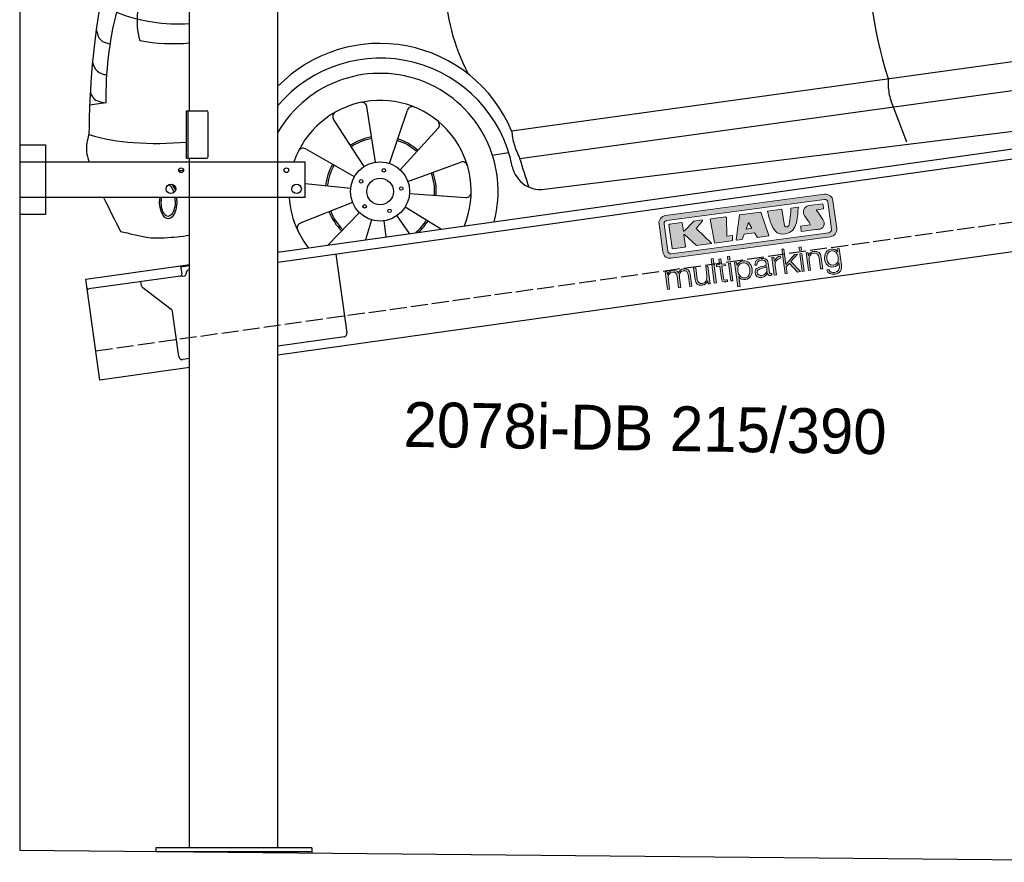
# Model space of a CAD drawing. Extents: x 199 to 6000, y -475 to 5750.
# Tile 1 of 3: x 199 to 3099, y -336 to 2144. Entities that reach past the tile are written whole.
import ezdxf

# ---------------------------------------------------------------- set-up
doc = ezdxf.new("R2010")
doc.units = 0
doc.header["$LTSCALE"] = 10
doc.header["$MEASUREMENT"] = 0
doc.linetypes.add('GEN3', pattern=[6.25, 5, -1.25])
doc.layers.get('0').update_dxf_attribs({"linetype": 'CONTINUOUS'})
for name, color, linetype in [('3', 6, 'GEN3'), ('CAR', 1, 'CONTINUOUS'), ('SICHTBARE_KANTEN_DIN_', 7, 'CONTINUOUS')]:
    doc.layers.add(name, color=color, linetype=linetype)
doc.layers.add('AM_0', color=7, linetype='CONTINUOUS', lineweight=30)
doc.layers.add('Logo', color=7, linetype='CONTINUOUS', lineweight=25)

# ---------------------------------------------------------------- blocks, each defined once
blk = doc.blocks.new('KLAUS')
at = {"layer": 'Logo'}
h = blk.add_hatch(color=8, dxfattribs=at)
h.dxf.hatch_style = 2
edge = h.paths.add_edge_path()
edge.add_spline(control_points=[(3.6, 29.09), (2.88, 29.09), (2.3, 28.51), (2.3, 27.8), (2.3, 27.8), (2.3, 16.11), (2.3, 16.11), (2.3, 15.39), (2.88, 14.81), (3.6, 14.81), (3.6, 14.81), (71.16, 14.81), (71.16, 14.81), (71.88, 14.81), (72.46, 15.39), (72.46, 16.11), (72.46, 16.11), (72.46, 27.8), (72.46, 27.8), (72.46, 28.51), (71.88, 29.09), (71.16, 29.09), (71.16, 29.09), (3.6, 29.09), (3.6, 29.09), (3.6, 29.09), (3.6, 29.09), (3.6, 29.09)], knot_values=[0, 0, 0, 0, 1, 1, 1, 2, 2, 2, 3, 3, 3, 4, 4, 4, 5, 5, 5, 6, 6, 6, 7, 7, 7, 8, 8, 8, 9, 9, 9, 9], degree=3, periodic=0)
edge = h.paths.add_edge_path()
edge.add_spline(control_points=[(3.35, 31.23), (3.35, 31.23), (71.47, 31.23), (71.47, 31.23), (73.26, 31.23), (74.71, 29.77), (74.71, 27.99), (74.71, 27.99), (74.71, 16.17), (74.71, 16.17), (74.71, 14.38), (73.26, 12.93), (71.47, 12.93), (71.47, 12.93), (3.35, 12.93), (3.35, 12.93), (1.56, 12.93), (0.11, 14.38), (0.11, 16.17), (0.11, 16.17), (0.11, 27.99), (0.11, 27.99), (0.11, 29.77), (1.56, 31.23), (3.35, 31.23), (3.35, 31.23), (3.35, 31.23), (3.35, 31.23)], knot_values=[0, 0, 0, 0, 1, 1, 1, 2, 2, 2, 3, 3, 3, 4, 4, 4, 5, 5, 5, 6, 6, 6, 7, 7, 7, 8, 8, 8, 9, 9, 9, 9], degree=3, periodic=0)
h = blk.add_hatch(color=8, dxfattribs=at)
h.dxf.hatch_style = 2
edge = h.paths.add_edge_path()
edge.add_spline(control_points=[(4.5, 27.33), (4.5, 27.33), (9.7, 27.33), (9.7, 27.33), (9.84, 27.33), (9.96, 27.22), (9.96, 27.08), (9.96, 27.08), (9.96, 23.69), (9.96, 23.69), (9.96, 23.69), (9.94, 23.64), (10.04, 23.59), (10.14, 23.53), (10.2, 23.57), (10.2, 23.57), (10.2, 23.57), (10.51, 23.75), (10.51, 23.75), (10.51, 23.75), (14.94, 27.33), (14.94, 27.33), (14.94, 27.33), (18.41, 27.33), (18.41, 27.33), (18.41, 27.33), (18.49, 27.33), (18.56, 27.2), (18.65, 27.04), (18.53, 26.91), (18.53, 26.91), (18.53, 26.91), (15.49, 24.11), (15.49, 24.11), (15.49, 24.11), (21.14, 17.06), (21.14, 17.06), (21.14, 17.06), (21.13, 16.91), (21.13, 16.91), (21.08, 16.84), (20.99, 16.82), (20.99, 16.82), (20.99, 16.82), (14.7, 16.82), (14.7, 16.82), (14.7, 16.82), (10.26, 22.17), (10.26, 22.17), (10.26, 22.17), (10.19, 22.24), (10.08, 22.21), (9.97, 22.18), (9.96, 22.11), (9.96, 22.11), (9.96, 22.11), (9.96, 17.08), (9.96, 17.08), (9.96, 16.94), (9.84, 16.82), (9.7, 16.82), (9.7, 16.82), (4.5, 16.82), (4.5, 16.82), (4.36, 16.82), (4.25, 16.94), (4.25, 17.08), (4.25, 17.08), (4.25, 27.08), (4.25, 27.08), (4.25, 27.22), (4.36, 27.33), (4.5, 27.33), (4.5, 27.33), (4.5, 27.33), (4.5, 27.33)], knot_values=[0, 0, 0, 0, 1, 1, 1, 2, 2, 2, 3, 3, 3, 4, 4, 4, 5, 5, 5, 6, 6, 6, 7, 7, 7, 8, 8, 8, 9, 9, 9, 10, 10, 10, 11, 11, 11, 12, 12, 12, 13, 13, 13, 14, 14, 14, 15, 15, 15, 16, 16, 16, 17, 17, 17, 18, 18, 18, 19, 19, 19, 20, 20, 20, 21, 21, 21, 22, 22, 22, 23, 23, 23, 24, 24, 24, 25, 25, 25, 25], degree=3, periodic=0)
h = blk.add_hatch(color=8, dxfattribs=at)
h.dxf.hatch_style = 2
h.paths.add_polyline_path([(22.42, 17.06), (21.97, 27.15), (22.24, 27.33), (28.55, 27.33), (28.86, 26.97), (28.01, 19.08), (30.26, 19.07), (30.44, 18.95), (30.08, 16.95), (29.49, 16.82), (22.6, 16.82)])
h = blk.add_hatch(color=8, dxfattribs=at)
h.paths.add_polyline_path([(36.52, 21.01), (38.93, 21.01), (37.87, 23.57)])
h.paths.add_polyline_path([(34.52, 27.33), (43.65, 27.33), (45.76, 16.94), (45.57, 16.82), (40.83, 16.82), (39.89, 18.95), (35.42, 18.95), (34.27, 16.82), (31.78, 16.82), (31.66, 17)])
h = blk.add_hatch(color=8, dxfattribs=at)
h.dxf.hatch_style = 2
edge = h.paths.add_edge_path()
edge.add_spline(control_points=[(52.69, 27.32), (52.69, 27.32), (52.88, 20.14), (52.88, 20.14), (53.01, 19.89), (53.2, 19.77), (53.43, 19.71), (53.91, 19.59), (54.43, 19.57), (54.64, 20.03), (55.23, 21.34), (56.27, 25.45), (56.6, 27.33), (56.6, 27.33), (59.77, 27.33), (59.77, 27.33), (58.77, 23.9), (58.56, 16.82), (52.63, 16.76), (48.72, 16.72), (48.01, 19.35), (47.27, 22.24), (46.89, 23.68), (46.54, 27.33), (46.54, 27.33), (46.54, 27.33), (52.69, 27.32), (52.69, 27.32), (52.69, 27.32), (52.69, 27.32), (52.69, 27.32)], knot_values=[0, 0, 0, 0, 1, 1, 1, 2, 2, 2, 3, 3, 3, 4, 4, 4, 5, 5, 5, 6, 6, 6, 7, 7, 7, 8, 8, 8, 9, 9, 9, 10, 10, 10, 10], degree=3, periodic=0)
h = blk.add_hatch(color=8, dxfattribs=at)
h.dxf.hatch_style = 2
edge = h.paths.add_edge_path()
edge.add_spline(control_points=[(64.46, 27.33), (64.46, 27.33), (70.31, 27.33), (70.31, 27.33), (70.31, 26.52), (70.31, 26.02), (70.31, 25.12), (70.31, 25.12), (67.3, 25.12), (67.3, 25.12), (67.24, 25.04), (67.25, 25.11), (67.25, 24.91), (67.25, 24.88), (69.73, 20.38), (69.73, 19.57), (69.73, 16.4), (67.22, 16.81), (65.9, 16.82), (65.9, 16.82), (59.59, 16.82), (59.59, 16.82), (59.59, 17.76), (59.59, 18.23), (59.59, 19.14), (59.59, 19.14), (63.75, 19.14), (63.75, 19.14), (63.82, 19.22), (63.81, 19.11), (63.81, 19.31), (63.81, 20.32), (61.58, 23.06), (61.58, 24.63), (61.58, 26.33), (62.83, 27.34), (64.46, 27.33), (64.46, 27.33), (64.46, 27.33), (64.46, 27.33)], knot_values=[0, 0, 0, 0, 1, 1, 1, 2, 2, 2, 3, 3, 3, 4, 4, 4, 5, 5, 5, 6, 6, 6, 7, 7, 7, 8, 8, 8, 9, 9, 9, 10, 10, 10, 11, 11, 11, 12, 12, 12, 13, 13, 13, 13], degree=3, periodic=0)
h = blk.add_hatch(color=30, dxfattribs=at)
h.dxf.hatch_style = 2
h.paths.add_polyline_path([(20.07, 0), (20.99, 0), (20.99, 10.45), (20.07, 10.45)])
h = blk.add_hatch(color=30, dxfattribs=at)
h.dxf.hatch_style = 2
edge = h.paths.add_edge_path()
edge.add_spline(control_points=[(24.22, 9.82), (24.22, 9.82), (23.3, 9.82), (23.3, 9.82), (23.3, 9.82), (23.3, 7.55), (23.3, 7.55), (23.3, 7.55), (21.98, 7.55), (21.98, 7.55), (21.98, 7.55), (21.98, 6.78), (21.98, 6.78), (21.98, 6.78), (23.3, 6.78), (23.3, 6.78), (23.3, 6.78), (23.3, 1.61), (23.3, 1.61), (23.28, 0.32), (23.71, -0.09), (24.94, -0.09), (25.22, -0.09), (25.48, -0.06), (25.76, -0.06), (25.76, -0.06), (25.76, 0.73), (25.76, 0.73), (25.5, 0.7), (25.23, 0.69), (24.97, 0.69), (24.31, 0.73), (24.22, 1.08), (24.22, 1.68), (24.22, 1.68), (24.22, 6.78), (24.22, 6.78), (24.22, 6.78), (25.76, 6.78), (25.76, 6.78), (25.76, 6.78), (25.76, 7.55), (25.76, 7.55), (25.76, 7.55), (24.22, 7.55), (24.22, 7.55), (24.22, 7.55), (24.22, 9.82), (24.22, 9.82), (24.22, 9.82), (24.22, 9.82), (24.22, 9.82)], knot_values=[0, 0, 0, 0, 1, 1, 1, 2, 2, 2, 3, 3, 3, 4, 4, 4, 5, 5, 5, 6, 6, 6, 7, 7, 7, 8, 8, 8, 9, 9, 9, 10, 10, 10, 11, 11, 11, 12, 12, 12, 13, 13, 13, 14, 14, 14, 15, 15, 15, 16, 16, 16, 17, 17, 17, 17], degree=3, periodic=0)
h = blk.add_hatch(color=30, dxfattribs=at)
h.paths.add_polyline_path([(27.1, 0), (28.03, 0), (28.03, 7.55), (27.1, 7.55)])
h.paths.add_polyline_path([(27.1, 8.98), (28.03, 8.98), (28.03, 10.45), (27.1, 10.45)])
h = blk.add_hatch(color=30, dxfattribs=at)
h.dxf.hatch_style = 2
h.paths.add_polyline_path([(50.4, 0), (51.32, 0), (51.32, 2.87), (52.82, 4.11), (55.8, 0), (56.96, 0), (53.52, 4.76), (56.74, 7.55), (55.51, 7.55), (51.32, 3.89), (51.32, 10.45), (50.4, 10.45)])
h = blk.add_hatch(color=30, dxfattribs=at)
h.paths.add_polyline_path([(57.74, 0), (58.66, 0), (58.66, 7.55), (57.74, 7.55)])
h.paths.add_polyline_path([(57.74, 8.98), (58.66, 8.98), (58.66, 10.45), (57.74, 10.45)])
h = blk.add_hatch(color=30, dxfattribs=at)
h.dxf.hatch_style = 2
edge = h.paths.add_edge_path()
edge.add_spline(control_points=[(0, 0), (0, 0), (0.92, 0), (0.92, 0), (0.92, 0), (0.92, 4.22), (0.92, 4.22), (0.94, 5.8), (1.58, 7), (3.18, 7), (4.35, 7), (4.77, 6.15), (4.76, 5.12), (4.76, 5.12), (4.76, 0), (4.76, 0), (4.76, 0), (5.68, 0), (5.68, 0), (5.68, 0), (5.68, 4.27), (5.68, 4.27), (5.68, 5.68), (6.14, 7), (7.73, 7), (9.05, 7), (9.52, 6.32), (9.52, 5.08), (9.52, 5.08), (9.52, 0), (9.52, 0), (9.52, 0), (10.44, 0), (10.44, 0), (10.44, 0), (10.44, 5.12), (10.44, 5.12), (10.44, 6.91), (9.59, 7.77), (7.94, 7.77), (6.94, 7.77), (5.99, 7.29), (5.54, 6.3), (5.26, 7.29), (4.36, 7.77), (3.37, 7.77), (2.17, 7.77), (1.38, 7.19), (0.89, 6.28), (0.89, 6.28), (0.85, 6.28), (0.85, 6.28), (0.85, 6.28), (0.85, 7.55), (0.85, 7.55), (0.85, 7.55), (0, 7.55), (0, 7.55), (0, 7.55), (0, 0), (0, 0), (0, 0), (0, 0), (0, 0)], knot_values=[0, 0, 0, 0, 1, 1, 1, 2, 2, 2, 3, 3, 3, 4, 4, 4, 5, 5, 5, 6, 6, 6, 7, 7, 7, 8, 8, 8, 9, 9, 9, 10, 10, 10, 11, 11, 11, 12, 12, 12, 13, 13, 13, 14, 14, 14, 15, 15, 15, 16, 16, 16, 17, 17, 17, 18, 18, 18, 19, 19, 19, 20, 20, 20, 21, 21, 21, 21], degree=3, periodic=0)
h = blk.add_hatch(color=30, dxfattribs=at)
h.dxf.hatch_style = 2
edge = h.paths.add_edge_path()
edge.add_spline(control_points=[(18.31, 7.55), (18.31, 7.55), (17.39, 7.55), (17.39, 7.55), (17.39, 7.55), (17.39, 3.59), (17.39, 3.59), (17.39, 2.05), (16.7, 0.56), (15.12, 0.56), (13.66, 0.56), (13.15, 1.27), (13.1, 2.64), (13.1, 2.64), (13.1, 7.55), (13.1, 7.55), (13.1, 7.55), (12.18, 7.55), (12.18, 7.55), (12.18, 7.55), (12.18, 2.65), (12.18, 2.65), (12.18, 0.89), (12.93, -0.22), (14.83, -0.22), (15.96, -0.22), (16.95, 0.35), (17.44, 1.36), (17.44, 1.36), (17.47, 1.36), (17.47, 1.36), (17.47, 1.36), (17.47, 0), (17.47, 0), (17.47, 0), (18.31, 0), (18.31, 0), (18.31, 0), (18.31, 7.55), (18.31, 7.55), (18.31, 7.55), (18.31, 7.55), (18.31, 7.55)], knot_values=[0, 0, 0, 0, 1, 1, 1, 2, 2, 2, 3, 3, 3, 4, 4, 4, 5, 5, 5, 6, 6, 6, 7, 7, 7, 8, 8, 8, 9, 9, 9, 10, 10, 10, 11, 11, 11, 12, 12, 12, 13, 13, 13, 14, 14, 14, 14], degree=3, periodic=0)
h = blk.add_hatch(color=30, dxfattribs=at)
edge = h.paths.add_edge_path()
edge.add_spline(control_points=[(35.84, 3.78), (35.84, 2.21), (35.12, 0.56), (33.37, 0.56), (31.4, 0.56), (30.72, 2.21), (30.72, 3.78), (30.72, 5.49), (31.33, 7), (33.37, 7), (35.12, 7), (35.84, 5.34), (35.84, 3.78), (35.84, 3.78), (35.84, 3.78), (35.84, 3.78)], knot_values=[0, 0, 0, 0, 1, 1, 1, 2, 2, 2, 3, 3, 3, 4, 4, 4, 5, 5, 5, 5], degree=3, periodic=0)
edge = h.paths.add_edge_path()
edge.add_spline(control_points=[(29.79, -2.8), (29.79, -2.8), (30.72, -2.8), (30.72, -2.8), (30.72, -2.8), (30.72, 1.43), (30.72, 1.43), (30.72, 1.43), (30.74, 1.43), (30.74, 1.43), (31.14, 0.35), (32.24, -0.22), (33.37, -0.22), (35.66, -0.22), (36.76, 1.64), (36.76, 3.78), (36.76, 5.91), (35.66, 7.77), (33.37, 7.77), (32.15, 7.77), (31.1, 7.14), (30.67, 6.12), (30.67, 6.12), (30.64, 6.12), (30.64, 6.12), (30.64, 6.12), (30.64, 7.55), (30.64, 7.55), (30.64, 7.55), (29.79, 7.55), (29.79, 7.55), (29.79, 7.55), (29.79, -2.8), (29.79, -2.8), (29.79, -2.8), (29.79, -2.8), (29.79, -2.8)], knot_values=[0, 0, 0, 0, 1, 1, 1, 2, 2, 2, 3, 3, 3, 4, 4, 4, 5, 5, 5, 6, 6, 6, 7, 7, 7, 8, 8, 8, 9, 9, 9, 10, 10, 10, 11, 11, 11, 12, 12, 12, 12], degree=3, periodic=0)
h = blk.add_hatch(color=30, dxfattribs=at)
edge = h.paths.add_edge_path()
edge.add_spline(control_points=[(43.03, 2.93), (43.04, 1.45), (41.8, 0.56), (40.39, 0.56), (39.53, 0.56), (38.71, 1.13), (38.71, 2.05), (38.71, 3.53), (40.66, 3.51), (42.22, 3.79), (42.47, 3.84), (42.88, 3.91), (43, 4.13), (43, 4.13), (43.03, 4.13), (43.03, 4.13), (43.03, 4.13), (43.03, 2.93), (43.03, 2.93), (43.03, 2.93), (43.03, 2.93), (43.03, 2.93)], knot_values=[0, 0, 0, 0, 1, 1, 1, 2, 2, 2, 3, 3, 3, 4, 4, 4, 5, 5, 5, 6, 6, 6, 7, 7, 7, 7], degree=3, periodic=0)
edge = h.paths.add_edge_path()
edge.add_spline(control_points=[(39.03, 5.24), (39.06, 6.47), (39.91, 7), (41.05, 7), (42.14, 7), (43.03, 6.69), (43.03, 5.45), (43.03, 4.61), (42.6, 4.51), (41.84, 4.42), (39.85, 4.19), (37.79, 4.11), (37.79, 1.99), (37.79, 0.47), (38.93, -0.22), (40.32, -0.22), (41.77, -0.22), (42.43, 0.34), (43.07, 1.32), (43.07, 1.32), (43.1, 1.32), (43.1, 1.32), (43.1, 0.53), (43.25, 0), (44.19, 0), (44.43, 0), (44.58, 0.01), (44.79, 0.06), (44.79, 0.06), (44.79, 0.83), (44.79, 0.83), (44.71, 0.81), (44.6, 0.78), (44.49, 0.78), (44.13, 0.78), (43.95, 0.98), (43.95, 1.33), (43.95, 1.33), (43.95, 5.34), (43.95, 5.34), (43.95, 7.36), (42.5, 7.77), (41.17, 7.77), (39.44, 7.77), (38.2, 7.01), (38.11, 5.24), (38.11, 5.24), (39.03, 5.24), (39.03, 5.24), (39.03, 5.24), (39.03, 5.24), (39.03, 5.24)], knot_values=[0, 0, 0, 0, 1, 1, 1, 2, 2, 2, 3, 3, 3, 4, 4, 4, 5, 5, 5, 6, 6, 6, 7, 7, 7, 8, 8, 8, 9, 9, 9, 10, 10, 10, 11, 11, 11, 12, 12, 12, 13, 13, 13, 14, 14, 14, 15, 15, 15, 16, 16, 16, 17, 17, 17, 17], degree=3, periodic=0)
h = blk.add_hatch(color=30, dxfattribs=at)
h.dxf.hatch_style = 2
edge = h.paths.add_edge_path()
edge.add_spline(control_points=[(45.79, 0), (45.79, 0), (46.71, 0), (46.71, 0), (46.71, 0), (46.71, 4.03), (46.71, 4.03), (46.71, 5.59), (47.85, 6.82), (49.52, 6.73), (49.52, 6.73), (49.52, 7.66), (49.52, 7.66), (48.16, 7.72), (47.14, 7), (46.67, 5.78), (46.67, 5.78), (46.64, 5.78), (46.64, 5.78), (46.64, 5.78), (46.64, 7.55), (46.64, 7.55), (46.64, 7.55), (45.79, 7.55), (45.79, 7.55), (45.79, 7.55), (45.79, 0), (45.79, 0), (45.79, 0), (45.79, 0), (45.79, 0)], knot_values=[0, 0, 0, 0, 1, 1, 1, 2, 2, 2, 3, 3, 3, 4, 4, 4, 5, 5, 5, 6, 6, 6, 7, 7, 7, 8, 8, 8, 9, 9, 9, 10, 10, 10, 10], degree=3, periodic=0)
h = blk.add_hatch(color=30, dxfattribs=at)
h.dxf.hatch_style = 2
edge = h.paths.add_edge_path()
edge.add_spline(control_points=[(60.41, 0), (60.41, 0), (61.33, 0), (61.33, 0), (61.33, 0), (61.33, 4.41), (61.33, 4.41), (61.36, 5.89), (62.24, 7), (63.7, 7), (65.2, 7), (65.62, 6.02), (65.62, 4.71), (65.62, 4.71), (65.62, 0), (65.62, 0), (65.62, 0), (66.54, 0), (66.54, 0), (66.54, 0), (66.54, 4.86), (66.54, 4.86), (66.54, 6.66), (65.9, 7.77), (63.78, 7.77), (62.71, 7.77), (61.7, 7.16), (61.36, 6.25), (61.36, 6.25), (61.33, 6.25), (61.33, 6.25), (61.33, 6.25), (61.33, 7.55), (61.33, 7.55), (61.33, 7.55), (60.41, 7.55), (60.41, 7.55), (60.41, 7.55), (60.41, 0), (60.41, 0), (60.41, 0), (60.41, 0), (60.41, 0)], knot_values=[0, 0, 0, 0, 1, 1, 1, 2, 2, 2, 3, 3, 3, 4, 4, 4, 5, 5, 5, 6, 6, 6, 7, 7, 7, 8, 8, 8, 9, 9, 9, 10, 10, 10, 11, 11, 11, 12, 12, 12, 13, 13, 13, 14, 14, 14, 14], degree=3, periodic=0)
h = blk.add_hatch(color=30, dxfattribs=at)
edge = h.paths.add_edge_path()
edge.add_spline(control_points=[(71.32, 0.86), (69.62, 0.86), (68.83, 2.34), (68.83, 3.86), (68.83, 5.43), (69.56, 7), (71.32, 7), (73.06, 7), (73.75, 5.34), (73.75, 3.86), (73.75, 2.33), (72.91, 0.86), (71.32, 0.86), (71.32, 0.86), (71.32, 0.86), (71.32, 0.86)], knot_values=[0, 0, 0, 0, 1, 1, 1, 2, 2, 2, 3, 3, 3, 4, 4, 4, 5, 5, 5, 5], degree=3, periodic=0)
edge = h.paths.add_edge_path()
edge.add_spline(control_points=[(74.67, 7.55), (74.67, 7.55), (73.75, 7.55), (73.75, 7.55), (73.75, 7.55), (73.75, 6.25), (73.75, 6.25), (73.75, 6.25), (73.72, 6.25), (73.72, 6.25), (73.35, 7.09), (72.41, 7.77), (71.32, 7.77), (69.13, 7.77), (67.9, 6.05), (67.9, 3.97), (67.9, 1.82), (68.9, 0.09), (71.32, 0.09), (72.4, 0.09), (73.29, 0.72), (73.72, 1.64), (73.72, 1.64), (73.75, 1.64), (73.75, 1.64), (73.75, 1.64), (73.75, 0.61), (73.75, 0.61), (73.75, -1.23), (73.01, -2.24), (71.32, -2.24), (70.29, -2.24), (69.31, -1.85), (69.1, -0.73), (69.1, -0.73), (68.18, -0.73), (68.18, -0.73), (68.31, -2.34), (69.81, -3.02), (71.32, -3.02), (73.79, -3.02), (74.65, -1.64), (74.67, 0.61), (74.67, 0.61), (74.67, 7.55), (74.67, 7.55), (74.67, 7.55), (74.67, 7.55), (74.67, 7.55)], knot_values=[0, 0, 0, 0, 1, 1, 1, 2, 2, 2, 3, 3, 3, 4, 4, 4, 5, 5, 5, 6, 6, 6, 7, 7, 7, 8, 8, 8, 9, 9, 9, 10, 10, 10, 11, 11, 11, 12, 12, 12, 13, 13, 13, 14, 14, 14, 15, 15, 15, 16, 16, 16, 16], degree=3, periodic=0)
at = {"layer": 'Logo', "lineweight": 0}
for points in [[(22.42, 17.06), (21.97, 27.15), (22.24, 27.33), (28.55, 27.33), (28.86, 26.97), (28.01, 19.08), (30.26, 19.07), (30.44, 18.95), (30.08, 16.95), (29.49, 16.82), (22.6, 16.82), (22.42, 17.06), (22.42, 17.06)], [(34.52, 27.33), (43.65, 27.33), (45.76, 16.94), (45.57, 16.82), (40.83, 16.82), (39.89, 18.95), (35.42, 18.95), (34.27, 16.82), (31.78, 16.82), (31.66, 17), (34.52, 27.33), (34.52, 27.33)], [(36.52, 21.01), (38.93, 21.01), (37.87, 23.57), (36.52, 21.01), (36.52, 21.01)], [(20.07, 0), (20.99, 0), (20.99, 10.45), (20.07, 10.45), (20.07, 0), (20.07, 0)], [(27.1, 8.98), (28.03, 8.98), (28.03, 10.45), (27.1, 10.45), (27.1, 8.98), (27.1, 8.98)], [(50.4, 0), (51.32, 0), (51.32, 2.87), (52.82, 4.11), (55.8, 0), (56.96, 0), (53.52, 4.76), (56.74, 7.55), (55.51, 7.55), (51.32, 3.89), (51.32, 10.45), (50.4, 10.45), (50.4, 0), (50.4, 0)], [(57.74, 8.98), (58.66, 8.98), (58.66, 10.45), (57.74, 10.45), (57.74, 8.98), (57.74, 8.98)], [(27.1, 0), (28.03, 0), (28.03, 7.55), (27.1, 7.55), (27.1, 0), (27.1, 0)], [(57.74, 0), (58.66, 0), (58.66, 7.55), (57.74, 7.55), (57.74, 0), (57.74, 0)]]:
    blk.add_lwpolyline(points, dxfattribs=at)
for points, knots in [([(3.35, 31.23), (3.35, 31.23), (71.47, 31.23), (71.47, 31.23), (73.26, 31.23), (74.71, 29.77), (74.71, 27.99), (74.71, 27.99), (74.71, 16.17), (74.71, 16.17), (74.71, 14.38), (73.26, 12.93), (71.47, 12.93), (71.47, 12.93), (3.35, 12.93), (3.35, 12.93), (1.56, 12.93), (0.11, 14.38), (0.11, 16.17), (0.11, 16.17), (0.11, 27.99), (0.11, 27.99), (0.11, 29.77), (1.56, 31.23), (3.35, 31.23), (3.35, 31.23), (3.35, 31.23), (3.35, 31.23)], [0, 0, 0, 0, 1, 1, 1, 2, 2, 2, 3, 3, 3, 4, 4, 4, 5, 5, 5, 6, 6, 6, 7, 7, 7, 8, 8, 8, 9, 9, 9, 9]), ([(3.6, 29.09), (2.88, 29.09), (2.3, 28.51), (2.3, 27.8), (2.3, 27.8), (2.3, 16.11), (2.3, 16.11), (2.3, 15.39), (2.88, 14.81), (3.6, 14.81), (3.6, 14.81), (71.16, 14.81), (71.16, 14.81), (71.88, 14.81), (72.46, 15.39), (72.46, 16.11), (72.46, 16.11), (72.46, 27.8), (72.46, 27.8), (72.46, 28.51), (71.88, 29.09), (71.16, 29.09), (71.16, 29.09), (3.6, 29.09), (3.6, 29.09), (3.6, 29.09), (3.6, 29.09), (3.6, 29.09)], [0, 0, 0, 0, 1, 1, 1, 2, 2, 2, 3, 3, 3, 4, 4, 4, 5, 5, 5, 6, 6, 6, 7, 7, 7, 8, 8, 8, 9, 9, 9, 9]), ([(4.5, 27.33), (4.5, 27.33), (9.7, 27.33), (9.7, 27.33), (9.84, 27.33), (9.96, 27.22), (9.96, 27.08), (9.96, 27.08), (9.96, 23.69), (9.96, 23.69), (9.96, 23.69), (9.94, 23.64), (10.04, 23.59), (10.14, 23.53), (10.2, 23.57), (10.2, 23.57), (10.2, 23.57), (10.51, 23.75), (10.51, 23.75), (10.51, 23.75), (14.94, 27.33), (14.94, 27.33), (14.94, 27.33), (18.41, 27.33), (18.41, 27.33), (18.41, 27.33), (18.49, 27.33), (18.56, 27.2), (18.65, 27.04), (18.53, 26.91), (18.53, 26.91), (18.53, 26.91), (15.49, 24.11), (15.49, 24.11), (15.49, 24.11), (21.14, 17.06), (21.14, 17.06), (21.14, 17.06), (21.13, 16.91), (21.13, 16.91), (21.08, 16.84), (20.99, 16.82), (20.99, 16.82), (20.99, 16.82), (14.7, 16.82), (14.7, 16.82), (14.7, 16.82), (10.26, 22.17), (10.26, 22.17), (10.26, 22.17), (10.19, 22.24), (10.08, 22.21), (9.97, 22.18), (9.96, 22.11), (9.96, 22.11), (9.96, 22.11), (9.96, 17.08), (9.96, 17.08), (9.96, 16.94), (9.84, 16.82), (9.7, 16.82), (9.7, 16.82), (4.5, 16.82), (4.5, 16.82), (4.36, 16.82), (4.25, 16.94), (4.25, 17.08), (4.25, 17.08), (4.25, 27.08), (4.25, 27.08), (4.25, 27.22), (4.36, 27.33), (4.5, 27.33), (4.5, 27.33), (4.5, 27.33), (4.5, 27.33)], [0, 0, 0, 0, 1, 1, 1, 2, 2, 2, 3, 3, 3, 4, 4, 4, 5, 5, 5, 6, 6, 6, 7, 7, 7, 8, 8, 8, 9, 9, 9, 10, 10, 10, 11, 11, 11, 12, 12, 12, 13, 13, 13, 14, 14, 14, 15, 15, 15, 16, 16, 16, 17, 17, 17, 18, 18, 18, 19, 19, 19, 20, 20, 20, 21, 21, 21, 22, 22, 22, 23, 23, 23, 24, 24, 24, 25, 25, 25, 25]), ([(52.69, 27.32), (52.69, 27.32), (52.88, 20.14), (52.88, 20.14), (53.01, 19.89), (53.2, 19.77), (53.43, 19.71), (53.91, 19.59), (54.43, 19.57), (54.64, 20.03), (55.23, 21.34), (56.27, 25.45), (56.6, 27.33), (56.6, 27.33), (59.77, 27.33), (59.77, 27.33), (58.77, 23.9), (58.56, 16.82), (52.63, 16.76), (48.72, 16.72), (48.01, 19.35), (47.27, 22.24), (46.89, 23.68), (46.54, 27.33), (46.54, 27.33), (46.54, 27.33), (52.69, 27.32), (52.69, 27.32), (52.69, 27.32), (52.69, 27.32), (52.69, 27.32)], [0, 0, 0, 0, 1, 1, 1, 2, 2, 2, 3, 3, 3, 4, 4, 4, 5, 5, 5, 6, 6, 6, 7, 7, 7, 8, 8, 8, 9, 9, 9, 10, 10, 10, 10]), ([(64.46, 27.33), (64.46, 27.33), (70.31, 27.33), (70.31, 27.33), (70.31, 26.52), (70.31, 26.02), (70.31, 25.12), (70.31, 25.12), (67.3, 25.12), (67.3, 25.12), (67.24, 25.04), (67.25, 25.11), (67.25, 24.91), (67.25, 24.88), (69.73, 20.38), (69.73, 19.57), (69.73, 16.4), (67.22, 16.81), (65.9, 16.82), (65.9, 16.82), (59.59, 16.82), (59.59, 16.82), (59.59, 17.76), (59.59, 18.23), (59.59, 19.14), (59.59, 19.14), (63.75, 19.14), (63.75, 19.14), (63.82, 19.22), (63.81, 19.11), (63.81, 19.31), (63.81, 20.32), (61.58, 23.06), (61.58, 24.63), (61.58, 26.33), (62.83, 27.34), (64.46, 27.33), (64.46, 27.33), (64.46, 27.33), (64.46, 27.33)], [0, 0, 0, 0, 1, 1, 1, 2, 2, 2, 3, 3, 3, 4, 4, 4, 5, 5, 5, 6, 6, 6, 7, 7, 7, 8, 8, 8, 9, 9, 9, 10, 10, 10, 11, 11, 11, 12, 12, 12, 13, 13, 13, 13]), ([(24.22, 9.82), (24.22, 9.82), (23.3, 9.82), (23.3, 9.82), (23.3, 9.82), (23.3, 7.55), (23.3, 7.55), (23.3, 7.55), (21.98, 7.55), (21.98, 7.55), (21.98, 7.55), (21.98, 6.78), (21.98, 6.78), (21.98, 6.78), (23.3, 6.78), (23.3, 6.78), (23.3, 6.78), (23.3, 1.61), (23.3, 1.61), (23.28, 0.32), (23.71, -0.09), (24.94, -0.09), (25.22, -0.09), (25.48, -0.06), (25.76, -0.06), (25.76, -0.06), (25.76, 0.73), (25.76, 0.73), (25.5, 0.7), (25.23, 0.69), (24.97, 0.69), (24.31, 0.73), (24.22, 1.08), (24.22, 1.68), (24.22, 1.68), (24.22, 6.78), (24.22, 6.78), (24.22, 6.78), (25.76, 6.78), (25.76, 6.78), (25.76, 6.78), (25.76, 7.55), (25.76, 7.55), (25.76, 7.55), (24.22, 7.55), (24.22, 7.55), (24.22, 7.55), (24.22, 9.82), (24.22, 9.82), (24.22, 9.82), (24.22, 9.82), (24.22, 9.82)], [0, 0, 0, 0, 1, 1, 1, 2, 2, 2, 3, 3, 3, 4, 4, 4, 5, 5, 5, 6, 6, 6, 7, 7, 7, 8, 8, 8, 9, 9, 9, 10, 10, 10, 11, 11, 11, 12, 12, 12, 13, 13, 13, 14, 14, 14, 15, 15, 15, 16, 16, 16, 17, 17, 17, 17]), ([(0, 0), (0, 0), (0.92, 0), (0.92, 0), (0.92, 0), (0.92, 4.22), (0.92, 4.22), (0.94, 5.8), (1.58, 7), (3.18, 7), (4.35, 7), (4.77, 6.15), (4.76, 5.12), (4.76, 5.12), (4.76, 0), (4.76, 0), (4.76, 0), (5.68, 0), (5.68, 0), (5.68, 0), (5.68, 4.27), (5.68, 4.27), (5.68, 5.68), (6.14, 7), (7.73, 7), (9.05, 7), (9.52, 6.32), (9.52, 5.08), (9.52, 5.08), (9.52, 0), (9.52, 0), (9.52, 0), (10.44, 0), (10.44, 0), (10.44, 0), (10.44, 5.12), (10.44, 5.12), (10.44, 6.91), (9.59, 7.77), (7.94, 7.77), (6.94, 7.77), (5.99, 7.29), (5.54, 6.3), (5.26, 7.29), (4.36, 7.77), (3.37, 7.77), (2.17, 7.77), (1.38, 7.19), (0.89, 6.28), (0.89, 6.28), (0.85, 6.28), (0.85, 6.28), (0.85, 6.28), (0.85, 7.55), (0.85, 7.55), (0.85, 7.55), (0, 7.55), (0, 7.55), (0, 7.55), (0, 0), (0, 0), (0, 0), (0, 0), (0, 0)], [0, 0, 0, 0, 1, 1, 1, 2, 2, 2, 3, 3, 3, 4, 4, 4, 5, 5, 5, 6, 6, 6, 7, 7, 7, 8, 8, 8, 9, 9, 9, 10, 10, 10, 11, 11, 11, 12, 12, 12, 13, 13, 13, 14, 14, 14, 15, 15, 15, 16, 16, 16, 17, 17, 17, 18, 18, 18, 19, 19, 19, 20, 20, 20, 21, 21, 21, 21]), ([(18.31, 7.55), (18.31, 7.55), (17.39, 7.55), (17.39, 7.55), (17.39, 7.55), (17.39, 3.59), (17.39, 3.59), (17.39, 2.05), (16.7, 0.56), (15.12, 0.56), (13.66, 0.56), (13.15, 1.27), (13.1, 2.64), (13.1, 2.64), (13.1, 7.55), (13.1, 7.55), (13.1, 7.55), (12.18, 7.55), (12.18, 7.55), (12.18, 7.55), (12.18, 2.65), (12.18, 2.65), (12.18, 0.89), (12.93, -0.22), (14.83, -0.22), (15.96, -0.22), (16.95, 0.35), (17.44, 1.36), (17.44, 1.36), (17.47, 1.36), (17.47, 1.36), (17.47, 1.36), (17.47, 0), (17.47, 0), (17.47, 0), (18.31, 0), (18.31, 0), (18.31, 0), (18.31, 7.55), (18.31, 7.55), (18.31, 7.55), (18.31, 7.55), (18.31, 7.55)], [0, 0, 0, 0, 1, 1, 1, 2, 2, 2, 3, 3, 3, 4, 4, 4, 5, 5, 5, 6, 6, 6, 7, 7, 7, 8, 8, 8, 9, 9, 9, 10, 10, 10, 11, 11, 11, 12, 12, 12, 13, 13, 13, 14, 14, 14, 14]), ([(29.79, -2.8), (29.79, -2.8), (30.72, -2.8), (30.72, -2.8), (30.72, -2.8), (30.72, 1.43), (30.72, 1.43), (30.72, 1.43), (30.74, 1.43), (30.74, 1.43), (31.14, 0.35), (32.24, -0.22), (33.37, -0.22), (35.66, -0.22), (36.76, 1.64), (36.76, 3.78), (36.76, 5.91), (35.66, 7.77), (33.37, 7.77), (32.15, 7.77), (31.1, 7.14), (30.67, 6.12), (30.67, 6.12), (30.64, 6.12), (30.64, 6.12), (30.64, 6.12), (30.64, 7.55), (30.64, 7.55), (30.64, 7.55), (29.79, 7.55), (29.79, 7.55), (29.79, 7.55), (29.79, -2.8), (29.79, -2.8), (29.79, -2.8), (29.79, -2.8), (29.79, -2.8)], [0, 0, 0, 0, 1, 1, 1, 2, 2, 2, 3, 3, 3, 4, 4, 4, 5, 5, 5, 6, 6, 6, 7, 7, 7, 8, 8, 8, 9, 9, 9, 10, 10, 10, 11, 11, 11, 12, 12, 12, 12]), ([(35.84, 3.78), (35.84, 2.21), (35.12, 0.56), (33.37, 0.56), (31.4, 0.56), (30.72, 2.21), (30.72, 3.78), (30.72, 5.49), (31.33, 7), (33.37, 7), (35.12, 7), (35.84, 5.34), (35.84, 3.78), (35.84, 3.78), (35.84, 3.78), (35.84, 3.78)], [0, 0, 0, 0, 1, 1, 1, 2, 2, 2, 3, 3, 3, 4, 4, 4, 5, 5, 5, 5]), ([(39.03, 5.24), (39.06, 6.47), (39.91, 7), (41.05, 7), (42.14, 7), (43.03, 6.69), (43.03, 5.45), (43.03, 4.61), (42.6, 4.51), (41.84, 4.42), (39.85, 4.19), (37.79, 4.11), (37.79, 1.99), (37.79, 0.47), (38.93, -0.22), (40.32, -0.22), (41.77, -0.22), (42.43, 0.34), (43.07, 1.32), (43.07, 1.32), (43.1, 1.32), (43.1, 1.32), (43.1, 0.53), (43.25, 0), (44.19, 0), (44.43, 0), (44.58, 0.01), (44.79, 0.06), (44.79, 0.06), (44.79, 0.83), (44.79, 0.83), (44.71, 0.81), (44.6, 0.78), (44.49, 0.78), (44.13, 0.78), (43.95, 0.98), (43.95, 1.33), (43.95, 1.33), (43.95, 5.34), (43.95, 5.34), (43.95, 7.36), (42.5, 7.77), (41.17, 7.77), (39.44, 7.77), (38.2, 7.01), (38.11, 5.24), (38.11, 5.24), (39.03, 5.24), (39.03, 5.24), (39.03, 5.24), (39.03, 5.24), (39.03, 5.24)], [0, 0, 0, 0, 1, 1, 1, 2, 2, 2, 3, 3, 3, 4, 4, 4, 5, 5, 5, 6, 6, 6, 7, 7, 7, 8, 8, 8, 9, 9, 9, 10, 10, 10, 11, 11, 11, 12, 12, 12, 13, 13, 13, 14, 14, 14, 15, 15, 15, 16, 16, 16, 17, 17, 17, 17]), ([(45.79, 0), (45.79, 0), (46.71, 0), (46.71, 0), (46.71, 0), (46.71, 4.03), (46.71, 4.03), (46.71, 5.59), (47.85, 6.82), (49.52, 6.73), (49.52, 6.73), (49.52, 7.66), (49.52, 7.66), (48.16, 7.72), (47.14, 7), (46.67, 5.78), (46.67, 5.78), (46.64, 5.78), (46.64, 5.78), (46.64, 5.78), (46.64, 7.55), (46.64, 7.55), (46.64, 7.55), (45.79, 7.55), (45.79, 7.55), (45.79, 7.55), (45.79, 0), (45.79, 0), (45.79, 0), (45.79, 0), (45.79, 0)], [0, 0, 0, 0, 1, 1, 1, 2, 2, 2, 3, 3, 3, 4, 4, 4, 5, 5, 5, 6, 6, 6, 7, 7, 7, 8, 8, 8, 9, 9, 9, 10, 10, 10, 10]), ([(60.41, 0), (60.41, 0), (61.33, 0), (61.33, 0), (61.33, 0), (61.33, 4.41), (61.33, 4.41), (61.36, 5.89), (62.24, 7), (63.7, 7), (65.2, 7), (65.62, 6.02), (65.62, 4.71), (65.62, 4.71), (65.62, 0), (65.62, 0), (65.62, 0), (66.54, 0), (66.54, 0), (66.54, 0), (66.54, 4.86), (66.54, 4.86), (66.54, 6.66), (65.9, 7.77), (63.78, 7.77), (62.71, 7.77), (61.7, 7.16), (61.36, 6.25), (61.36, 6.25), (61.33, 6.25), (61.33, 6.25), (61.33, 6.25), (61.33, 7.55), (61.33, 7.55), (61.33, 7.55), (60.41, 7.55), (60.41, 7.55), (60.41, 7.55), (60.41, 0), (60.41, 0), (60.41, 0), (60.41, 0), (60.41, 0)], [0, 0, 0, 0, 1, 1, 1, 2, 2, 2, 3, 3, 3, 4, 4, 4, 5, 5, 5, 6, 6, 6, 7, 7, 7, 8, 8, 8, 9, 9, 9, 10, 10, 10, 11, 11, 11, 12, 12, 12, 13, 13, 13, 14, 14, 14, 14]), ([(74.67, 7.55), (74.67, 7.55), (73.75, 7.55), (73.75, 7.55), (73.75, 7.55), (73.75, 6.25), (73.75, 6.25), (73.75, 6.25), (73.72, 6.25), (73.72, 6.25), (73.35, 7.09), (72.41, 7.77), (71.32, 7.77), (69.13, 7.77), (67.9, 6.05), (67.9, 3.97), (67.9, 1.82), (68.9, 0.09), (71.32, 0.09), (72.4, 0.09), (73.29, 0.72), (73.72, 1.64), (73.72, 1.64), (73.75, 1.64), (73.75, 1.64), (73.75, 1.64), (73.75, 0.61), (73.75, 0.61), (73.75, -1.23), (73.01, -2.24), (71.32, -2.24), (70.29, -2.24), (69.31, -1.85), (69.1, -0.73), (69.1, -0.73), (68.18, -0.73), (68.18, -0.73), (68.31, -2.34), (69.81, -3.02), (71.32, -3.02), (73.79, -3.02), (74.65, -1.64), (74.67, 0.61), (74.67, 0.61), (74.67, 7.55), (74.67, 7.55), (74.67, 7.55), (74.67, 7.55), (74.67, 7.55)], [0, 0, 0, 0, 1, 1, 1, 2, 2, 2, 3, 3, 3, 4, 4, 4, 5, 5, 5, 6, 6, 6, 7, 7, 7, 8, 8, 8, 9, 9, 9, 10, 10, 10, 11, 11, 11, 12, 12, 12, 13, 13, 13, 14, 14, 14, 15, 15, 15, 16, 16, 16, 16]), ([(71.32, 0.86), (69.62, 0.86), (68.83, 2.34), (68.83, 3.86), (68.83, 5.43), (69.56, 7), (71.32, 7), (73.06, 7), (73.75, 5.34), (73.75, 3.86), (73.75, 2.33), (72.91, 0.86), (71.32, 0.86), (71.32, 0.86), (71.32, 0.86), (71.32, 0.86)], [0, 0, 0, 0, 1, 1, 1, 2, 2, 2, 3, 3, 3, 4, 4, 4, 5, 5, 5, 5]), ([(43.03, 2.93), (43.04, 1.45), (41.8, 0.56), (40.39, 0.56), (39.53, 0.56), (38.71, 1.13), (38.71, 2.05), (38.71, 3.53), (40.66, 3.51), (42.22, 3.79), (42.47, 3.84), (42.88, 3.91), (43, 4.13), (43, 4.13), (43.03, 4.13), (43.03, 4.13), (43.03, 4.13), (43.03, 2.93), (43.03, 2.93), (43.03, 2.93), (43.03, 2.93), (43.03, 2.93)], [0, 0, 0, 0, 1, 1, 1, 2, 2, 2, 3, 3, 3, 4, 4, 4, 5, 5, 5, 6, 6, 6, 7, 7, 7, 7])]:
    blk.add_open_spline(points, degree=3, knots=knots, dxfattribs=at)
blk = doc.blocks.new('Car200VanEG')
at = {"layer": 'CAR'}
for p, q in [((27627.7, 3941.8), (29515.6, 4203.1)), ((27652, 3860), (29511.9, 4116.2)), ((26432.8, 4023.8), (26384.9, 4016.7)), ((27227, 3848.7), (27201.4, 4012.7)), ((27268.1, 3845.2), (27320.9, 4002.5)), ((28751.2, 4011.6), (28791.1, 3909)), ((27160.1, 3887), (27103.2, 3975.2)), ((27732.4, 3771), (29487.4, 3987.6)), ((27299.2, 3826.8), (27411.4, 3949)), ((27164.8, 3805.9), (27020.8, 3888.1)), ((27193.2, 3835.9), (27160.1, 3887)), ((27570.2, 3870), (27619.1, 3877.4)), ((27322.1, 3792.5), (27478, 3849.3)), ((27153.8, 3771.5), (27019.4, 3784.9)), ((27327.1, 3756.7), (27492.6, 3745.2)), ((27159.6, 3730.6), (27005, 3669.1)), ((27314.6, 3717.5), (27421.5, 3652.1)), ((27179.7, 3700.5), (27086.5, 3605.1)), ((27289.7, 3691.2), (27325.9, 3638.7)), ((27215.2, 3679.6), (27197.3, 3620.6)), ((27251.2, 3676.5), (27257.1, 3629))]:
    blk.add_line(p, q, dxfattribs=at)
for centre, radius in [((27240.4, 3762.8), 87), ((27251.4, 3825), 5.16), ((27240.4, 3762.8), 39.2), ((27184.6, 3792.5), 5.16), ((27303, 3771.6), 5.16), ((27194.9, 3718.9), 5.16), ((27268.1, 3706), 5.16)]:
    blk.add_circle(centre, radius, dxfattribs=at)
for centre, radius, start, end in [((30000.2, 4495.7), 1325.2, 177.5813, 197.5876), ((26755.7, 4267.5), 231.2, 153.5382, 195.1863), ((28047.9, 4393), 617.5, 182.0283, 207.3717), ((28870.2, 3914.3), 2487.3, 170.1022, 179.6325), ((27491.7, 4036.8), 1059, 166.1283, 180.7005), ((26646.8, 4756.6), 500.7, 248.5366, 273.741), ((26479.3, 4251.9), 75.9, 189.1962, 209.5831), ((26438.5, 4230.2), 29.7, 211.9315, 248.3068), ((26631.3, 4750.3), 552.3, 259.6977, 274.9966), ((26463.5, 4292.2), 96.6, 248.1135, 258.9389), ((27239.8, 3777.4), 421.3, 22.9636, 135.4753), ((27241.3, 3759.3), 396, 11.2769, 139.6616), ((26434.9, 4148.3), 41.4, 185.2341, 270.157), ((27240.4, 3762.8), 347.8, 345.1978, 149.9164), ((26430.7, 4067.2), 45.4, 195.2382, 220.4111), ((26421.4, 4063.2), 35.9, 225.1865, 255.2963), ((27240.4, 3762.8), 268.3, 337.8454, 160.9349), ((26465.7, 4216.3), 195.3, 254.1184, 260.2849), ((27186.6, 4010.3), 15, 8.8571, 102.2519), ((27335.1, 3997.7), 15, 68.0338, 161.4286), ((27115.8, 3983.4), 15, 119.4624, 212.8571), ((27400.4, 3959.2), 15, 317.4286, 50.8233), ((26493.2, 3888.6), 117.8, 159.3194, 183.8724), ((26559.2, 4538.8), 633.6, 253.8548, 265.8675), ((27242.6, 3762.3), 163.4, 99.6165, 123.423), ((27242.6, 3762.3), 158.4, 99.6165, 123.423), ((27242.6, 3762.3), 163.4, 48.1476, 72.2472), ((26583.5, 4910.7), 1006.3, 266.0124, 274.9594), ((27013.3, 3875.1), 15, 60.2857, 153.6805), ((27242.6, 3762.3), 158.4, 48.1476, 72.2472), ((26515.3, 3900.6), 141, 188.1152, 200.8264), ((21558.7, 1884.8), 6405.5, 17.15784, 17.96084), ((27242.6, 3762.3), 163.4, 150.5135, 174.1727), ((27242.6, 3762.3), 158.4, 150.5135, 174.1727), ((27483.1, 3835.2), 15, 16.6053, 110), ((27712.3, 3852.6), 84, 190.8184, 283.84), ((27242.6, 3762.3), 158.4, 356.1373, 20.4549), ((27242.6, 3762.3), 163.4, 356.1373, 20.4549), ((46053.4, 13517.8), 21926, 206.46796, 206.76111), ((27240.4, 3762.8), 268.3, 183.709, 204.9178), ((27493.7, 3760.1), 15, 266, 359.3947), ((27242.6, 3762.3), 163.4, 201.2391, 225.0075), ((27242.6, 3762.3), 158.4, 201.2391, 225.0075), ((27011, 3655.3), 15, 110.1125, 208.5005), ((27242.6, 3762.3), 158.4, 310.2523, 328.3201), ((27242.6, 3762.3), 163.4, 312.9326, 328.3201), ((27248.6, 6970.5), 3413.9, 256.9193, 258.238), ((26588, 3893.9), 268, 262.4338, 273.6968), ((26517.9, 4865.8), 1242.4, 274.0347, 277.4722), ((27240.4, 3762.8), 268.3, 204.9178, 218.1546), ((27240.4, 3762.8), 347.8, 210.0836, 210.8022)]:
    blk.add_arc(centre, radius, start, end, dxfattribs=at)
for major_axis, ratio, start_param, end_param in [((-1, 44.1), 0.466142, 5.236347, 6.256771), ((-0.1, -50.8), 0.500238, 2.161796, 2.736969), ((-0.1, -50.8), 0.500238, 4.558414, 4.755891), ((-1, 44.1), 0.466142, 7.66479, 7.89262), ((-1, 44.1), 0.466142, 4.653289, 4.881118), ((-0.1, -50.8), 0.500238, 1.529499, 1.726976)]:
    blk.add_ellipse((26616.5, 3737.6), major_axis=major_axis, ratio=ratio, start_param=start_param, end_param=end_param, dxfattribs=at)
at = {"layer": 'CAR', "extrusion": (0, 0, -1)}
for major_axis, ratio, start_param, end_param in [((-0.1, 50.8), 0.500238, 1.529499, 4.755891), ((-1, -44.1), 0.466142, 4.653289, 7.89262)]:
    blk.add_ellipse((26616.5, 3733.3), major_axis=major_axis, ratio=ratio, start_param=start_param, end_param=end_param, dxfattribs=at)
at = {"layer": 'CAR'}
for points, knots in [([(28737, 4095.3), (28736.9, 4080.8), (28736.6, 4052.1), (28746.4, 4025), (28751.2, 4011.6)], [0, 0, 0, 0, 43.115065, 85.476404, 85.476404, 85.476404, 85.476404]), ([(27627.7, 3941.8), (27629.6, 3928.1), (27633.4, 3899.6), (27645.7, 3873.5), (27652, 3860)], [0, 0, 0, 0, 41.275019, 85.777722, 85.777722, 85.777722, 85.777722])]:
    blk.add_open_spline(points, degree=3, knots=knots, dxfattribs=at)
blk.add_open_spline([(26647.5, 3824.3), (26652.2, 3824.7), (26656.8, 3825.1), (26661.4, 3825.5)], degree=3, dxfattribs=at)

msp = doc.modelspace()

# ---------------------------------------------------------------- linework, layer by layer
for p, q in [((700, 1876.2), (700, 3746.2)), ((960, -293.8), (960, 3746.2)), ((691, 1876.2), (750, 1876.2)), ((691, 1736.2), (691, 1876.2)), ((695, 1876.2), (695, 1736.2)), ((755, 1741.2), (755, 1871.2)), ((960, 1460.2), (3577.5, 1828)), ((200, 1776.2), (275, 1776.2)), ((200, 1776.2), (275, 1776.2)), ((275, 1776.2), (275, 1571.2)), ((275, 1776.2), (275, 1571.2)), ((3576.7, 1797.6), (960, 1429.9)), ((200, 1726.2), (1040, 1726.2)), ((691, 1736.2), (750, 1736.2)), ((700, -293.8), (700, 1736.2)), ((1040, 1621.2), (1040, 1726.2)), ((1040, 1621.2), (200, 1621.2)), ((275, 1571.2), (200, 1571.2)), ((275, 1571.2), (200, 1571.2)), ((3696.8, 1541.9), (960, 1157.2)), ((1130.7, 1453.9), (1163.3, 1222.2)), ((673.5, 1419.9), (700, 1423.6)), ((393.8, 1380.6), (673.5, 1419.9)), ((673.5, 1419.9), (677, 1395.2)), ((700, 1419.6), (674.1, 1416)), ((689.5, 1395.9), (689.4, 1396.9)), ((435.5, 1083.5), (393.8, 1380.6)), ((672.7, 1389.5), (402.9, 1351.6)), ((558, 1361.4), (556.4, 1373.2)), ((680.3, 1389.6), (685.2, 1390.3)), ((645.6, 1291.7), (561.9, 1354.8)), ((668.2, 1152.6), (649.5, 1285.1)), ((1154.8, 1210.9), (960, 1183.5)), ((700, 1146.9), (679.5, 1144.1)), ((700, 1120.7), (435.5, 1083.5)), ((199.5, -300), (3944.5, -336)), ((600, -293.8), (600, -303.8)), ((1060, -293.8), (600, -293.8)), ((600, -303.8), (1060, -303.8)), ((1060, -293.8), (1060, -308.3))]:
    msp.add_line(p, q)
for centre, radius in [((675, 1701.2), 7), ((985, 1701.2), 7), ((645, 1646.2), 14), ((1015, 1646.2), 14)]:
    msp.add_circle(centre, radius)
for centre, radius, start, end in [((750, 1871.2), 5, 0, 90), ((750, 1741.2), 5, 270, 0), ((672, 1394.5), 5, 278, 8), ((684.6, 1395.2), 5, 278, 8), ((699.3, 1398.3), 10, 98, 188), ((679.6, 1394.5), 5, 221.2367, 278), ((402.2, 1356.5), 5, 188, 278), ((567.9, 1362.8), 10, 188, 233), ((639.6, 1283.7), 10, 8, 53), ((1153.4, 1220.8), 10, 278, 8), ((678.1, 1154), 10, 188, 278)]:
    msp.add_arc(centre, radius, start, end)
at = {"layer": '3'}
msp.add_line((423.4, 1169.7), (5430.8, 1873.4), dxfattribs=at)
at = {"layer": 'SICHTBARE_KANTEN_DIN_'}
msp.add_line((199.4, 5750), (200, -300), dxfattribs=at)

# ---------------------------------------------------------------- block references
at = {"xscale": 6.929133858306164, "yscale": 6.929133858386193, "zscale": 6.929133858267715, "rotation": 7.614101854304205}
msp.add_blockref('KLAUS', (2107.5, 1350.3), dxfattribs=at)
at = {"layer": 'AM_0'}
msp.add_blockref('Car200VanEG', (-25979.5, -2124.2), dxfattribs=at)

# ---------------------------------------------------------------- texts
at = {"layer": 'Logo'}
msp.add_text('2078i-DB 215/390', height=132, rotation=359.1028, dxfattribs=at).set_placement((1329, 887.2))

doc.saveas('drawing.dxf')
